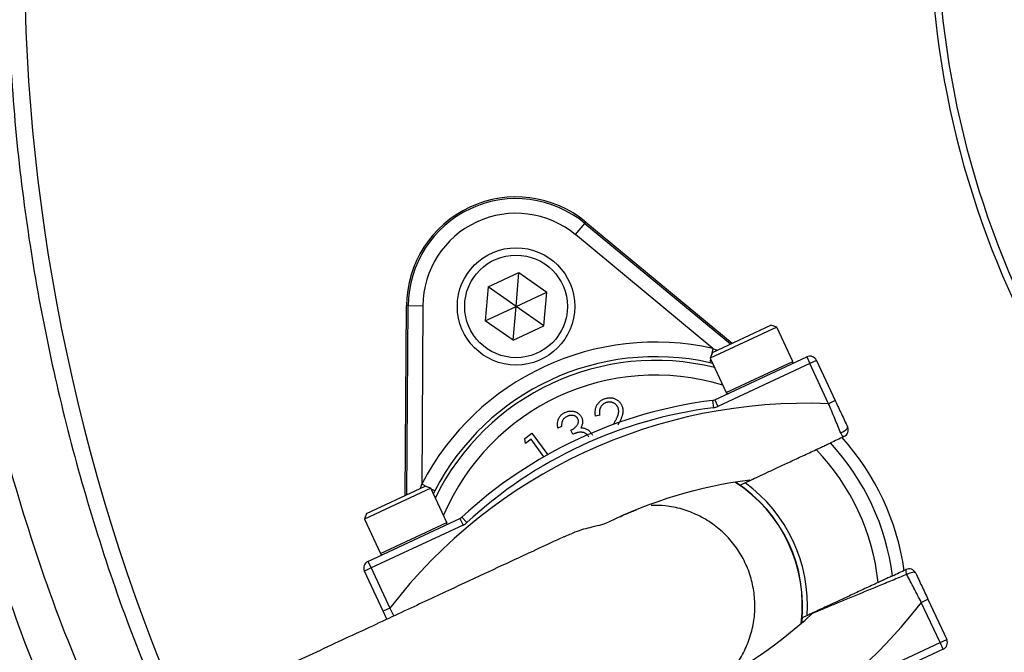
# Model space of a CAD drawing. Header units: millimetres. Extents: x 1254 to 1966, y 1010 to 1960.
# Tile 4 of 16: x 1361 to 1495, y 1309 to 1396. Entities that reach past the tile are written whole.
import ezdxf

# ---------------------------------------------------------------- set-up
doc = ezdxf.new("R2010")
doc.units = ezdxf.units.MM

msp = doc.modelspace()

# ---------------------------------------------------------------- linework, layer by layer
at = {"color": 7, "linetype": 'Continuous', "lineweight": 25}
for p, q in [((1436.85, 1366.33), (1438.13, 1367.87)), ((1438.13, 1367.87), (1438.27, 1368.04)), ((1438.13, 1367.87), (1457.99, 1351.42)), ((1438.27, 1368.04), (1458.21, 1351.53)), ((1455.58, 1350.81), (1436.85, 1366.33)), ((1424.97, 1359.19), (1429.15, 1361.15)), ((1428.75, 1356.54), (1429.15, 1361.15)), ((1429.15, 1361.15), (1432.93, 1358.5)), ((1424.97, 1359.19), (1424.56, 1354.59)), ((1428.75, 1356.54), (1424.97, 1359.19)), ((1428.75, 1356.54), (1432.93, 1358.5)), ((1432.53, 1353.9), (1432.93, 1358.5)), ((1413.65, 1330.75), (1413.82, 1356.64)), ((1414.05, 1356.64), (1413.82, 1356.64)), ((1413.88, 1330.85), (1414.05, 1356.64)), ((1414.05, 1356.64), (1416.05, 1356.63)), ((1416.05, 1356.63), (1415.89, 1332.3)), ((1424.56, 1354.59), (1428.75, 1356.54)), ((1428.35, 1351.94), (1428.75, 1356.54)), ((1432.53, 1353.9), (1428.75, 1356.54)), ((1428.35, 1351.94), (1424.56, 1354.59)), ((1428.35, 1351.94), (1432.53, 1353.9)), ((1464.28, 1353.69), (1455.22, 1349.47)), ((1455.51, 1350.27), (1463.48, 1353.98)), ((1464.28, 1353.69), (1463.48, 1353.98)), ((1466.46, 1349.03), (1464.28, 1353.69)), ((1455.51, 1350.27), (1455.22, 1349.47)), ((1455.55, 1348.75), (1455.15, 1348.86)), ((1455.22, 1349.47), (1457.4, 1344.8)), ((1455.83, 1343.8), (1468.38, 1349.65)), ((1468.38, 1349.65), (1468.8, 1348.74)), ((1469.71, 1349.16), (1468.8, 1348.74)), ((1469.71, 1349.16), (1472.26, 1343.68)), ((1468.8, 1348.74), (1456.25, 1342.89)), ((1471.36, 1343.26), (1468.8, 1348.74)), ((1455.53, 1343.71), (1455.66, 1342.72)), ((1455.83, 1343.8), (1456.25, 1342.89)), ((1472.26, 1343.68), (1471.36, 1343.26)), ((1440.15, 1341.72), (1439.59, 1341.58)), ((1434.95, 1340.16), (1434.46, 1339.93)), ((1436.47, 1339.09), (1436.21, 1339.64)), ((1442.02, 1340.42), (1442.06, 1340.49)), ((1429.97, 1338.53), (1430.92, 1339.23)), ((1430.04, 1337.85), (1429.97, 1338.53)), ((1430.79, 1338.41), (1430.04, 1337.85)), ((1432.56, 1336.01), (1430.79, 1338.41)), ((1430.92, 1339.23), (1433.08, 1336.31)), ((1417.15, 1331.72), (1408.09, 1327.49)), ((1408.38, 1328.29), (1416.36, 1332.01)), ((1417.15, 1331.72), (1416.36, 1332.01)), ((1419.33, 1327.05), (1417.15, 1331.72)), ((1417.66, 1331.38), (1417.48, 1331.02)), ((1458.68, 1332.56), (1459.27, 1332.16)), ((1459.27, 1332.16), (1459.97, 1332.48)), ((1408.38, 1328.29), (1408.09, 1327.49)), ((1408.09, 1327.49), (1410.27, 1322.82)), ((1408.09, 1327.49), (1408.09, 1327.49)), ((1408.56, 1321.75), (1421.11, 1327.6)), ((1421.11, 1327.6), (1421.53, 1326.7)), ((1421.36, 1327.78), (1422.04, 1327.04)), ((1421.53, 1326.7), (1408.98, 1320.85)), ((1408.98, 1320.85), (1408.08, 1320.42)), ((1408.56, 1321.75), (1408.98, 1320.85)), ((1408.98, 1320.85), (1411.54, 1315.36)), ((1410.63, 1314.94), (1408.08, 1320.42)), ((1411.54, 1315.36), (1410.63, 1314.94)), ((1483.99, 1316.16), (1484.9, 1316.58)), ((1486.55, 1310.67), (1483.99, 1316.16)), ((1484.9, 1316.58), (1487.46, 1311.1)), ((1411.14, 1313.85), (1410.63, 1314.94)), ((1467.73, 1314.03), (1467.65, 1313.32)), ((1468.42, 1314.36), (1467.73, 1314.03)), ((1474, 1304.82), (1486.55, 1310.67)), ((1486.55, 1310.67), (1487.46, 1311.1)), ((1486.97, 1309.77), (1486.55, 1310.67)), ((1486.97, 1309.77), (1474.43, 1303.92))]:
    msp.add_line(p, q, dxfattribs=at)
at = {"color": 8, "linetype": 'Continuous', "lineweight": 25}
for p, q in [((1455.58, 1350.81), (1455.39, 1349.93)), ((1455.58, 1350.81), (1456.11, 1350.55)), ((1455.26, 1349.37), (1455.15, 1348.86)), ((1457.4, 1344.8), (1466.46, 1349.03)), ((1415.74, 1331.72), (1415.89, 1332.3)), ((1416.69, 1331.89), (1415.89, 1332.3)), ((1417.66, 1331.38), (1417.2, 1331.62)), ((1410.27, 1322.82), (1419.33, 1327.05)), ((1411.54, 1315.36), (1412.09, 1314.3))]:
    msp.add_line(p, q, dxfattribs=at)
at = {"color": 7, "linetype": 'Continuous', "lineweight": 25, "flags": 128}
for points in [[(1473, 1339.29), (1473.2, 1339.38), (1473.39, 1339.48), (1473.57, 1339.59), (1473.72, 1339.71), (1473.83, 1339.82), (1473.91, 1339.93), (1473.94, 1340.02), (1473.93, 1340.1)], [(1483.23, 1320.16), (1483.18, 1320.22), (1483.08, 1320.25), (1482.95, 1320.26), (1482.79, 1320.25), (1482.61, 1320.21), (1482.41, 1320.15), (1482.21, 1320.06), (1482.01, 1319.97)]]:
    msp.add_lwpolyline(points, dxfattribs=at)
at = {"color": 7, "linetype": 'Continuous', "lineweight": 25}
for radius in [8, 7]:
    msp.add_circle((1428.75, 1356.54), radius, dxfattribs=at)
for centre, radius, start, end in [((1624.72, 1404.91), 263, 107.6126, 203.3134), ((1610.15, 1409.51), 125, 121.3323, 238.6677), ((1610.15, 1409.51), 124, 121.614, 238.386), ((1610.15, 1409.51), 346.5, 181.5711, 259.1878), ((1428.75, 1356.54), 14.93, 50.3695, 179.6305), ((1428.75, 1356.54), 14.7, 50.3695, 179.6305), ((1428.75, 1356.54), 12.7, 50.3695, 179.6305), ((1447.77, 1315.76), 35.91, 77.427, 152.573), ((1447.77, 1315.76), 33.91, 77.427, 152.573), ((1466.23, 1348.92), 0.25, 295, 25), ((1468.8, 1348.74), 1, 25, 115), ((1463.26, 1282.53), 61.67, 97.1997, 132.8003), ((1455.41, 1344.7), 1, 277.1997, 295), ((1457.62, 1344.91), 0.25, 205, 295), ((1468.33, 1271.65), 71.67, 87.5829, 142.4171), ((1463.26, 1282.53), 60.67, 97.1997, 132.8003), ((1455.41, 1344.7), 2, 277.1997, 295), ((1473.03, 1339.68), 1, 295, 25), ((1473.83, 1339.56), 0.874, 197.661, 243.9551), ((1447.77, 1315.76), 34.21, 7.9236, 42.0712), ((1447.77, 1315.76), 30.49, 5.8562, 44.1438), ((1447.77, 1315.76), 32.53, 7.0993, 42.9007), ((1468.33, 1271.65), 61.67, 97.1997, 116.3645), ((1447.77, 1315.76), 20, 352.9043, 57.0957), ((1447.77, 1315.76), 20.7, 356.1144, 53.8856), ((1420.68, 1328.51), 1, 295, 312.8003), ((1419.1, 1326.95), 0.25, 295, 25), ((1420.68, 1328.51), 2, 295, 312.8003), ((1410.49, 1322.93), 0.25, 205, 295), ((1408.98, 1320.85), 1, 115, 205), ((1482.32, 1319.74), 1, 25, 115), ((1482.75, 1320.43), 0.874, 166.0449, 212.339), ((1427.2, 1359.87), 71.67, 267.5829, 322.4171), ((1427.2, 1359.87), 61.67, 293.6355, 312.8003), ((1486.55, 1310.67), 1, 295, 25)]:
    msp.add_arc(centre, radius, start, end, dxfattribs=at)
at = {"color": 8, "linetype": 'Continuous', "lineweight": 25}
for radius, start, end in [(33.41, 76.0524, 153.9476), (31.41, 73.0383, 156.9617), (20.03, 353.0133, 56.9867)]:
    msp.add_arc((1447.77, 1315.76), radius, start, end, dxfattribs=at)
msp.add_open_spline([(1368.47, 1262.67), (1365.57, 1267.64), (1359.76, 1277.6), (1352.22, 1293.18), (1345.79, 1308.65), (1340.46, 1323.98), (1336.13, 1339.07), (1332.61, 1354.52), (1329.94, 1370.3), (1328.16, 1386.36), (1327.3, 1402.34), (1327.35, 1418.2), (1328.27, 1433.88), (1330.07, 1449.64), (1332.79, 1465.42), (1336.43, 1481.17), (1340.92, 1496.55), (1346.22, 1511.49), (1352.28, 1525.99), (1359.2, 1540.26), (1366.99, 1554.25), (1375.64, 1567.91), (1385.75, 1582.02), (1397.49, 1596.38), (1411, 1610.75), (1424.49, 1623.24), (1437.68, 1633.99), (1450.34, 1643.19), (1463.61, 1651.77), (1477.49, 1659.66), (1491.92, 1666.82), (1505.24, 1672.51), (1517.3, 1676.98), (1527.9, 1680.42), (1536.26, 1682.85), (1541.08, 1684), (1542.36, 1684.3)], degree=3, knots=[0, 0, 0, 0, 0.032588, 0.065206, 0.097794, 0.127373, 0.156975, 0.186554, 0.216993, 0.247458, 0.277898, 0.3075, 0.337126, 0.366728, 0.397193, 0.427682, 0.458146, 0.487749, 0.517375, 0.546978, 0.577441, 0.607929, 0.638392, 0.675564, 0.712781, 0.749952, 0.779452, 0.808975, 0.838475, 0.868829, 0.899207, 0.92956, 0.950765, 0.97197, 0.99257, 1, 1, 1, 1], dxfattribs=at)
at = {"color": 7, "linetype": 'Continuous', "lineweight": 25}
for points, knots in [([(1491.07, 1662.88), (1489.62, 1662.21), (1484.64, 1659.92), (1476.35, 1655.54), (1466.15, 1649.73), (1456.15, 1643.42), (1446.33, 1636.63), (1436.79, 1629.42), (1426.89, 1621.24), (1416.74, 1612.02), (1406.46, 1601.65), (1396.68, 1590.71), (1388.11, 1580.04), (1380.66, 1569.81), (1374.2, 1560.12), (1368.14, 1550.15), (1362.44, 1539.84), (1357.14, 1529.22), (1352.25, 1518.29), (1347.83, 1507.12), (1343.92, 1495.88), (1340.54, 1484.62), (1337.65, 1473.35), (1335.22, 1461.93), (1333.26, 1450.32), (1331.78, 1438.54), (1330.79, 1426.6), (1330.32, 1414.6), (1330.35, 1402.71), (1330.89, 1390.97), (1331.9, 1379.38), (1333.4, 1367.82), (1335.39, 1356.22), (1337.9, 1344.63), (1340.92, 1333.05), (1344.44, 1321.58), (1348.24, 1310.88), (1352.2, 1300.98), (1356.24, 1291.84), (1360.62, 1282.83), (1365.49, 1273.58), (1369.11, 1267.46), (1371.03, 1264.22)], [0, 0, 0, 0, 0.010228, 0.03505, 0.059872, 0.085233, 0.110593, 0.136139, 0.161686, 0.19265, 0.223698, 0.255002, 0.286392, 0.31113, 0.335869, 0.360779, 0.385689, 0.411142, 0.436594, 0.462234, 0.487874, 0.512612, 0.53735, 0.56226, 0.587171, 0.612624, 0.638077, 0.663718, 0.689359, 0.714076, 0.738794, 0.763684, 0.788574, 0.814006, 0.839439, 0.865059, 0.89068, 0.911927, 0.933202, 0.954559, 0.975943, 1, 1, 1, 1]), ([(1491.8, 1640.74), (1490.61, 1639.65), (1488.24, 1637.49), (1482.27, 1632.77), (1474.1, 1626.4), (1463.8, 1618.29), (1452.09, 1608.43), (1439.35, 1596.43), (1427.32, 1583.59), (1417.43, 1571.68), (1409.38, 1560.99), (1401.38, 1549.21), (1393.59, 1536.26), (1386.17, 1522.12), (1379.54, 1507.39), (1373.75, 1492.11), (1368.86, 1476.34), (1365.08, 1460.83), (1362.32, 1445.67), (1360.49, 1430.93), (1359.46, 1415.97), (1359.29, 1400.82), (1359.99, 1385.55), (1361.55, 1370.52), (1363.93, 1355.78), (1367.07, 1341.38), (1371.07, 1327.04), (1375.72, 1313.17), (1379.46, 1304.21), (1381.26, 1299.92)], [0, 0, 0, 0, 0.012651, 0.025319, 0.058964, 0.092633, 0.126288, 0.176783, 0.227272, 0.261571, 0.29589, 0.330188, 0.371128, 0.412104, 0.453044, 0.495369, 0.537734, 0.580059, 0.618129, 0.656228, 0.694298, 0.733491, 0.772716, 0.811909, 0.849698, 0.887517, 0.925306, 0.964196, 1, 1, 1, 1]), ([(1471.72, 1631.3), (1467.45, 1628.62), (1458.92, 1623.26), (1447.01, 1614.51), (1435.84, 1605.34), (1425.42, 1595.8), (1415.46, 1585.63), (1406.01, 1574.84), (1397.11, 1563.48), (1388.85, 1551.66), (1381.27, 1539.42), (1374.36, 1526.81), (1368.1, 1513.75), (1362.52, 1500.28), (1357.64, 1486.42), (1353.49, 1472.18), (1350.09, 1457.6), (1347.5, 1442.7), (1345.72, 1427.56), (1344.81, 1412.2), (1344.79, 1396.67), (1345.67, 1381.23), (1347.45, 1365.92), (1350.1, 1350.8), (1353.65, 1335.69), (1358.14, 1320.67), (1363.2, 1306.54), (1367.14, 1297.65), (1368.94, 1293.6)], [0, 0, 0, 0, 0.038468, 0.076937, 0.113114, 0.149318, 0.185496, 0.22267, 0.259872, 0.297047, 0.334263, 0.371507, 0.408724, 0.446906, 0.485115, 0.523298, 0.562691, 0.602113, 0.641505, 0.682003, 0.722532, 0.763029, 0.803037, 0.843076, 0.883084, 0.924269, 0.965488, 1, 1, 1, 1]), ([(1446.67, 1610.73), (1441.97, 1606.65), (1432.58, 1598.5), (1419.62, 1585.13), (1407.56, 1571.02), (1396.54, 1556.13), (1386.57, 1540.57), (1377.72, 1524.39), (1370.02, 1507.66), (1363.51, 1490.48), (1358.22, 1472.9), (1354.17, 1455.02), (1351.37, 1436.92), (1349.85, 1418.68), (1349.61, 1400.38), (1350.65, 1382.1), (1352.97, 1363.94), (1356.55, 1345.97), (1361.4, 1328.28), (1367.09, 1311.71), (1371.74, 1301.29), (1373.88, 1296.48)], [0, 0, 0, 0, 0.053024, 0.106046, 0.15907, 0.212092, 0.265115, 0.318138, 0.371161, 0.424184, 0.477207, 0.530229, 0.583253, 0.636275, 0.689299, 0.742321, 0.795345, 0.848367, 0.901391, 0.954413, 1, 1, 1, 1]), ([(1439.59, 1341.58), (1439.58, 1341.65), (1439.55, 1341.79), (1439.54, 1342), (1439.54, 1342.2), (1439.56, 1342.4), (1439.6, 1342.59), (1439.65, 1342.78), (1439.73, 1342.96), (1439.82, 1343.14), (1439.94, 1343.3), (1440.06, 1343.45), (1440.19, 1343.58), (1440.34, 1343.7), (1440.5, 1343.8), (1440.68, 1343.89), (1440.86, 1343.96), (1440.99, 1344), (1441.06, 1344.01)], [0, 0, 0, 0, 0.0686281, 0.1346681, 0.19896, 0.2613623, 0.3233381, 0.3844389, 0.4463587, 0.5091721, 0.5715744, 0.632629, 0.6922727, 0.7521221, 0.8119703, 0.872834, 0.9353046, 1, 1, 1, 1]), ([(1441.06, 1344.01), (1441.12, 1344.03), (1441.25, 1344.06), (1441.44, 1344.08), (1441.63, 1344.08), (1441.81, 1344.06), (1441.99, 1344.03), (1442.16, 1343.97), (1442.32, 1343.9), (1442.48, 1343.81), (1442.63, 1343.71), (1442.76, 1343.59), (1442.88, 1343.47), (1442.99, 1343.33), (1443.08, 1343.19), (1443.16, 1343.04), (1443.22, 1342.88), (1443.25, 1342.76), (1443.27, 1342.71)], [0, 0, 0, 0, 0.070318, 0.137624, 0.202499, 0.265952, 0.32796, 0.389935, 0.451971, 0.515435, 0.578678, 0.639982, 0.699872, 0.75932, 0.818097, 0.877628, 0.938076, 1, 1, 1, 1]), ([(1442.7, 1342.56), (1442.69, 1342.6), (1442.67, 1342.68), (1442.63, 1342.79), (1442.57, 1342.89), (1442.51, 1342.99), (1442.43, 1343.08), (1442.34, 1343.17), (1442.24, 1343.25), (1442.14, 1343.32), (1442.02, 1343.38), (1441.91, 1343.42), (1441.79, 1343.46), (1441.67, 1343.48), (1441.54, 1343.5), (1441.42, 1343.49), (1441.29, 1343.48), (1441.2, 1343.46), (1441.16, 1343.45)], [0, 0, 0, 0, 0.062434, 0.12298, 0.182922, 0.242276, 0.301835, 0.362703, 0.424903, 0.489515, 0.55434, 0.617676, 0.679795, 0.742083, 0.804414, 0.867472, 0.932682, 1, 1, 1, 1]), ([(1472.26, 1343.68), (1472.55, 1343.06), (1472.83, 1342.46), (1473.39, 1341.26), (1473.66, 1340.68), (1473.93, 1340.1)], [0, 0, 0, 0, 0.5, 0.5, 1, 1, 1, 1]), ([(1435.43, 1342.08), (1435.5, 1342.11), (1435.65, 1342.17), (1435.87, 1342.23), (1436.1, 1342.26), (1436.33, 1342.27), (1436.55, 1342.24), (1436.77, 1342.19), (1436.97, 1342.11), (1437.15, 1342.01), (1437.32, 1341.88), (1437.47, 1341.74), (1437.59, 1341.58), (1437.65, 1341.47), (1437.68, 1341.41)], [0, 0, 0, 0, 0.090254, 0.17854, 0.266093, 0.354631, 0.441886, 0.525747, 0.608114, 0.690197, 0.770821, 0.848326, 0.924012, 1, 1, 1, 1]), ([(1441.16, 1343.45), (1441.11, 1343.44), (1441.02, 1343.42), (1440.9, 1343.37), (1440.78, 1343.31), (1440.67, 1343.24), (1440.57, 1343.16), (1440.48, 1343.07), (1440.39, 1342.97), (1440.32, 1342.86), (1440.25, 1342.74), (1440.2, 1342.62), (1440.16, 1342.48), (1440.13, 1342.34), (1440.12, 1342.19), (1440.12, 1342.04), (1440.13, 1341.88), (1440.14, 1341.77), (1440.15, 1341.72)], [0, 0, 0, 0, 0.062545, 0.123414, 0.182005, 0.239988, 0.296815, 0.354251, 0.412421, 0.47195, 0.532238, 0.592708, 0.654376, 0.718216, 0.784012, 0.852741, 0.924382, 1, 1, 1, 1]), ([(1442.06, 1340.49), (1442.1, 1340.56), (1442.17, 1340.7), (1442.28, 1340.9), (1442.38, 1341.08), (1442.46, 1341.25), (1442.53, 1341.4), (1442.59, 1341.54), (1442.64, 1341.66), (1442.69, 1341.8), (1442.73, 1341.97), (1442.75, 1342.17), (1442.74, 1342.37), (1442.72, 1342.49), (1442.7, 1342.56)], [0, 0, 0, 0, 0.110014, 0.211683, 0.304269, 0.388894, 0.464919, 0.53197, 0.591251, 0.642122, 0.733759, 0.823256, 0.911449, 1, 1, 1, 1]), ([(1443.27, 1342.71), (1443.28, 1342.62), (1443.32, 1342.46), (1443.33, 1342.21), (1443.31, 1341.97), (1443.26, 1341.76), (1443.21, 1341.59), (1443.16, 1341.45), (1443.1, 1341.29), (1443.02, 1341.12), (1442.94, 1340.94), (1442.84, 1340.75), (1442.73, 1340.54), (1442.65, 1340.4), (1442.61, 1340.33)], [0, 0, 0, 0, 0.098918, 0.196354, 0.293624, 0.392766, 0.446287, 0.505773, 0.571349, 0.644092, 0.72308, 0.808742, 0.901041, 1, 1, 1, 1]), ([(1473, 1339.29), (1472.74, 1339.93), (1472.47, 1340.58), (1471.92, 1341.9), (1471.64, 1342.58), (1471.36, 1343.26)], [0, 0, 0, 0, 0.5, 0.5, 1, 1, 1, 1]), ([(1434.46, 1339.93), (1434.45, 1339.99), (1434.43, 1340.11), (1434.41, 1340.29), (1434.4, 1340.46), (1434.41, 1340.63), (1434.43, 1340.79), (1434.46, 1340.95), (1434.51, 1341.1), (1434.57, 1341.24), (1434.64, 1341.38), (1434.72, 1341.5), (1434.82, 1341.62), (1434.92, 1341.73), (1435.03, 1341.83), (1435.16, 1341.93), (1435.29, 1342.01), (1435.38, 1342.06), (1435.43, 1342.08)], [0, 0, 0, 0, 0.072625, 0.141977, 0.208985, 0.273957, 0.336889, 0.398745, 0.460116, 0.520825, 0.580994, 0.640152, 0.698622, 0.757271, 0.816427, 0.876254, 0.937165, 1, 1, 1, 1]), ([(1435.7, 1341.53), (1435.64, 1341.5), (1435.52, 1341.43), (1435.36, 1341.32), (1435.23, 1341.18), (1435.14, 1341.05), (1435.08, 1340.94), (1435.04, 1340.85), (1435.01, 1340.75), (1434.99, 1340.65), (1434.97, 1340.54), (1434.96, 1340.42), (1434.95, 1340.29), (1434.95, 1340.2), (1434.95, 1340.16)], [0, 0, 0, 0, 0.1227119, 0.239685, 0.3518159, 0.4637661, 0.5208178, 0.5794483, 0.6406041, 0.7052975, 0.7736339, 0.8446694, 0.9200565, 1, 1, 1, 1]), ([(1437.19, 1341.18), (1437.18, 1341.21), (1437.15, 1341.27), (1437.09, 1341.34), (1437.03, 1341.41), (1436.96, 1341.47), (1436.88, 1341.53), (1436.8, 1341.57), (1436.7, 1341.61), (1436.6, 1341.64), (1436.49, 1341.66), (1436.38, 1341.67), (1436.27, 1341.67), (1436.16, 1341.67), (1436.05, 1341.65), (1435.93, 1341.62), (1435.81, 1341.58), (1435.74, 1341.54), (1435.7, 1341.53)], [0, 0, 0, 0, 0.05527, 0.109958, 0.163912, 0.218089, 0.273309, 0.330914, 0.390994, 0.454641, 0.518898, 0.583342, 0.648543, 0.715053, 0.782519, 0.852334, 0.924934, 1, 1, 1, 1]), ([(1436.21, 1339.64), (1436.28, 1339.68), (1436.41, 1339.74), (1436.59, 1339.85), (1436.76, 1339.98), (1436.9, 1340.12), (1437.03, 1340.26), (1437.13, 1340.4), (1437.2, 1340.54), (1437.24, 1340.67), (1437.26, 1340.81), (1437.26, 1340.94), (1437.24, 1341.06), (1437.21, 1341.14), (1437.19, 1341.18)], [0, 0, 0, 0, 0.110174, 0.215729, 0.318104, 0.417658, 0.511742, 0.59626, 0.673405, 0.744145, 0.810662, 0.874049, 0.936691, 1, 1, 1, 1]), ([(1437.68, 1341.41), (1437.7, 1341.35), (1437.75, 1341.24), (1437.8, 1341.06), (1437.82, 1340.88), (1437.82, 1340.7), (1437.79, 1340.52), (1437.74, 1340.34), (1437.67, 1340.17), (1437.6, 1340.05), (1437.57, 1339.99)], [0, 0, 0, 0, 0.128068, 0.250608, 0.37063, 0.490072, 0.610375, 0.734313, 0.863217, 1, 1, 1, 1]), ([(1437.57, 1339.99), (1437.64, 1339.99), (1437.78, 1339.99), (1437.98, 1339.95), (1438.19, 1339.9), (1438.31, 1339.84), (1438.37, 1339.8)], [0, 0, 0, 0, 0.253916, 0.503896, 0.750255, 1, 1, 1, 1]), ([(1438.37, 1339.8), (1438.42, 1339.78), (1438.5, 1339.73), (1438.62, 1339.65), (1438.73, 1339.56), (1438.83, 1339.46), (1438.92, 1339.36), (1439.01, 1339.24), (1439.08, 1339.12), (1439.13, 1339.03), (1439.15, 1338.99)], [0, 0, 0, 0, 0.128136, 0.254173, 0.378112, 0.501712, 0.623986, 0.747096, 0.872875, 1, 1, 1, 1]), ([(1438.68, 1338.72), (1438.66, 1338.76), (1438.6, 1338.86), (1438.5, 1339), (1438.37, 1339.11), (1438.23, 1339.21), (1438.06, 1339.29), (1437.89, 1339.34), (1437.71, 1339.37), (1437.56, 1339.38), (1437.43, 1339.37), (1437.32, 1339.35), (1437.2, 1339.33), (1437.07, 1339.3), (1436.93, 1339.26), (1436.79, 1339.21), (1436.63, 1339.15), (1436.53, 1339.11), (1436.47, 1339.09)], [0, 0, 0, 0, 0.066907, 0.13348, 0.201027, 0.271634, 0.342905, 0.413859, 0.485996, 0.560246, 0.599899, 0.644068, 0.691904, 0.744697, 0.801499, 0.862863, 0.929331, 1, 1, 1, 1]), ([(1459.97, 1332.48), (1459.98, 1332.49), (1460.06, 1332.53), (1460.35, 1332.66), (1460.57, 1332.76), (1461.1, 1333.01), (1461.42, 1333.16), (1462.17, 1333.51), (1462.58, 1333.7), (1463.26, 1334.02), (1463.49, 1334.13), (1463.98, 1334.36), (1464.23, 1334.47), (1465.01, 1334.83), (1465.55, 1335.09), (1466.67, 1335.61), (1467.25, 1335.88), (1468.14, 1336.3), (1468.44, 1336.44), (1469.04, 1336.72), (1469.35, 1336.86), (1469.65, 1337)], [0, 0, 0, 0, 0.125, 0.125, 0.25, 0.25, 0.375, 0.375, 0.5, 0.5, 0.5625, 0.5625, 0.625, 0.625, 0.75, 0.75, 0.875, 0.875, 0.9375, 0.9375, 1, 1, 1, 1]), ([(1469.65, 1337), (1469.89, 1337.11), (1470.14, 1337.23), (1470.48, 1337.39), (1470.59, 1337.44), (1470.8, 1337.54), (1470.9, 1337.58), (1471.08, 1337.67), (1471.17, 1337.71), (1471.32, 1337.78), (1471.38, 1337.81), (1471.54, 1337.88), (1471.59, 1337.91), (1471.6, 1337.91)], [0, 0, 0, 0, 0.25, 0.25, 0.375, 0.375, 0.5, 0.5, 0.625, 0.625, 0.75, 0.75, 1, 1, 1, 1]), ([(1442.87, 1327.81), (1442.97, 1327.86), (1443.84, 1328.27), (1444.51, 1328.53), (1445.08, 1328.77), (1445.16, 1328.8)], [0, 0, 0, 0, 0.10841, 0.870312, 1, 1, 1, 1]), ([(1457.79, 1306.49), (1458.27, 1307.08), (1459.24, 1308.26), (1460.29, 1310.33), (1461.01, 1312.53), (1461.35, 1314.84), (1461.29, 1317.16), (1460.84, 1319.46), (1460.02, 1321.62), (1458.84, 1323.64), (1457.35, 1325.41), (1455.56, 1326.92), (1453.57, 1328.1), (1451.39, 1328.93), (1449.23, 1329.39), (1447.8, 1329.38), (1447.15, 1329.38)], [0, 0, 0, 0, 0.071324, 0.1427, 0.216148, 0.287488, 0.360898, 0.432199, 0.50557, 0.576847, 0.650192, 0.72147, 0.794814, 0.866117, 0.939485, 1, 1, 1, 1]), ([(1440.95, 1326.91), (1440.79, 1326.85), (1440.42, 1326.73), (1438.94, 1326.39), (1437.1, 1325.92), (1435.77, 1325.29), (1435.28, 1325.05)], [0, 0, 0, 0, 0.190498, 0.43933, 0.789278, 1, 1, 1, 1]), ([(1435.25, 1325.1), (1434.58, 1324.78), (1433.05, 1324.07), (1429.64, 1322.48), (1425.08, 1320.36), (1419.55, 1317.78), (1413.15, 1314.79), (1405.93, 1311.42), (1398, 1307.73), (1389.46, 1303.74), (1380.39, 1299.51), (1374.15, 1296.61), (1370.98, 1295.13)], [0, 0, 0, 0, 0.067588, 0.154394, 0.245578, 0.341085, 0.440586, 0.544166, 0.651941, 0.763818, 0.879821, 1, 1, 1, 1]), ([(1482.01, 1319.97), (1481.34, 1319.69), (1480.68, 1319.42), (1479.38, 1318.89), (1478.73, 1318.62), (1476.81, 1317.83), (1475.57, 1317.32), (1473.78, 1316.58), (1473.2, 1316.34), (1472.07, 1315.87), (1471.52, 1315.64), (1470.77, 1315.32), (1470.53, 1315.22), (1470.08, 1315.03), (1469.87, 1314.95), (1469.6, 1314.83), (1469.52, 1314.8), (1469.38, 1314.74), (1469.31, 1314.71), (1469.16, 1314.65), (1469.1, 1314.62), (1469.1, 1314.62)], [0, 0, 0, 0, 0.125, 0.125, 0.25, 0.25, 0.5, 0.5, 0.625, 0.625, 0.75, 0.75, 0.8125, 0.8125, 0.875, 0.875, 0.90625, 0.90625, 0.9375, 0.9375, 1, 1, 1, 1]), ([(1480.05, 1319.78), (1480.05, 1319.78), (1480.03, 1319.77), (1479.98, 1319.75), (1479.94, 1319.73), (1479.78, 1319.66), (1479.63, 1319.59), (1479.36, 1319.46), (1479.26, 1319.41), (1479.05, 1319.31), (1478.93, 1319.26), (1478.7, 1319.15), (1478.59, 1319.1), (1478.35, 1318.99), (1478.22, 1318.93), (1478.1, 1318.87)], [0, 0, 0, 0, 0.125, 0.125, 0.25, 0.25, 0.5, 0.5, 0.625, 0.625, 0.75, 0.75, 0.875, 0.875, 1, 1, 1, 1]), ([(1483.99, 1316.16), (1483.66, 1316.81), (1483.32, 1317.46), (1482.65, 1318.73), (1482.33, 1319.36), (1482.01, 1319.97)], [0, 0, 0, 0, 0.5, 0.5, 1, 1, 1, 1]), ([(1483.23, 1320.16), (1483.5, 1319.58), (1483.77, 1318.99), (1484.33, 1317.8), (1484.61, 1317.19), (1484.9, 1316.58)], [0, 0, 0, 0, 0.5, 0.5, 1, 1, 1, 1]), ([(1478.1, 1318.87), (1477.8, 1318.73), (1477.49, 1318.59), (1476.89, 1318.31), (1476.59, 1318.17), (1475.71, 1317.76), (1475.13, 1317.49), (1474.28, 1317.09), (1474, 1316.96), (1473.46, 1316.71), (1473.2, 1316.59), (1472.43, 1316.23), (1471.94, 1316), (1471.26, 1315.68), (1471.04, 1315.58), (1470.63, 1315.39), (1470.43, 1315.3), (1469.88, 1315.04), (1469.56, 1314.89), (1469.02, 1314.64), (1468.81, 1314.54), (1468.59, 1314.44), (1468.53, 1314.41), (1468.45, 1314.37), (1468.43, 1314.36), (1468.42, 1314.36)], [0, 0, 0, 0, 0.0625, 0.0625, 0.125, 0.125, 0.25, 0.25, 0.3125, 0.3125, 0.375, 0.375, 0.5, 0.5, 0.5625, 0.5625, 0.625, 0.625, 0.75, 0.75, 0.875, 0.875, 0.9375, 0.9375, 1, 1, 1, 1])]:
    msp.add_open_spline(points, degree=3, knots=knots, dxfattribs=at)
for points in [[(1473.45, 1338.77), (1472.83, 1338.48), (1472.21, 1338.19), (1471.6, 1337.91)], [(1480.05, 1319.78), (1480.67, 1320.07), (1481.28, 1320.36), (1481.9, 1320.64)]]:
    msp.add_open_spline(points, degree=3, dxfattribs=at)

doc.saveas('drawing.dxf')
